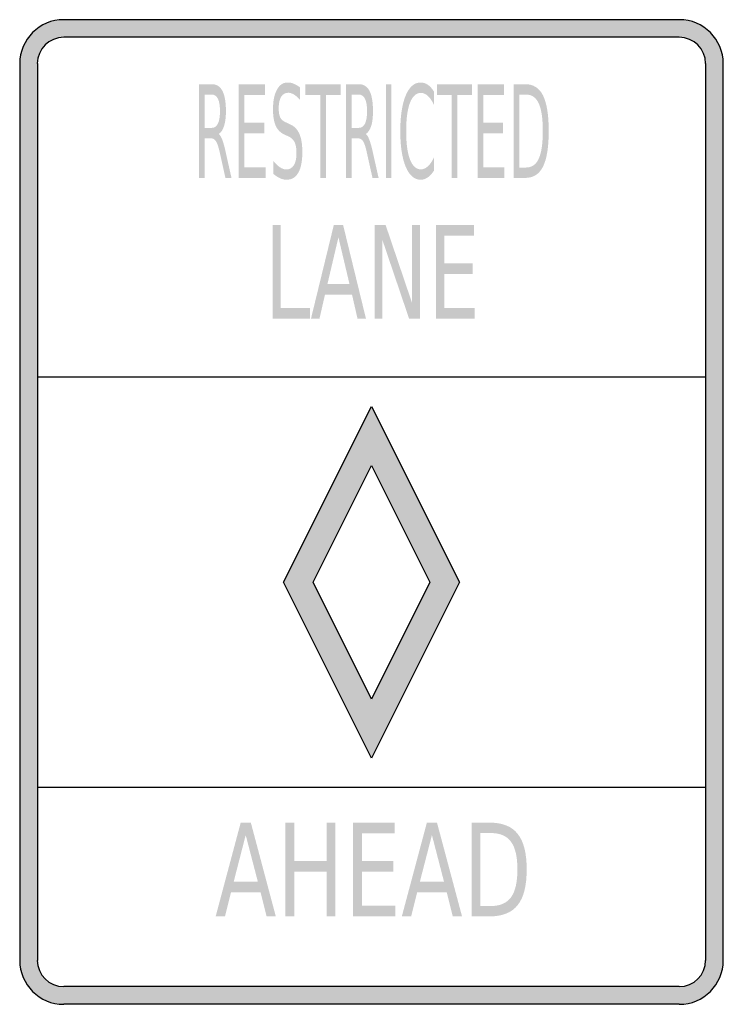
# Model space of a CAD drawing. Header units: inches. Extents: x -0.5 to 0.5, y -0.7 to 0.7.
import ezdxf

# ---------------------------------------------------------------- set-up
doc = ezdxf.new("R2010")
doc.units = ezdxf.units.IN
doc.header["$MEASUREMENT"] = 0

msp = doc.modelspace()

# ---------------------------------------------------------------- hatches: boundary and pattern name
h = msp.add_hatch(color=7)
h.paths.add_polyline_path([(0.4375, -0.7), (-0.4375, -0.7), (-0.4459, -0.6995), (-0.4541, -0.6977), (-0.4618, -0.6951), (-0.469, -0.6914), (-0.4758, -0.6869), (-0.4816, -0.6818), (-0.487, -0.6757), (-0.4914, -0.669), (-0.4951, -0.6617), (-0.4977, -0.654), (-0.4993, -0.6459), (-0.5, -0.6375), (-0.5, 0.6375), (-0.4993, 0.6459), (-0.4977, 0.654), (-0.4951, 0.6617), (-0.4914, 0.669), (-0.487, 0.6757), (-0.4816, 0.6818), (-0.4758, 0.6869), (-0.469, 0.6914), (-0.4618, 0.6951), (-0.4541, 0.6977), (-0.4459, 0.6995), (-0.4375, 0.7), (0.4375, 0.7), (0.4459, 0.6995), (0.4541, 0.6977), (0.4618, 0.6951), (0.469, 0.6914), (0.4758, 0.6869), (0.4816, 0.6818), (0.487, 0.6757), (0.4914, 0.669), (0.4951, 0.6617), (0.4977, 0.654), (0.4993, 0.6459), (0.5, 0.6375), (0.5, -0.6375), (0.4993, -0.6459), (0.4977, -0.654), (0.4951, -0.6617), (0.4914, -0.669), (0.487, -0.6757), (0.4816, -0.6818), (0.4758, -0.6869), (0.469, -0.6914), (0.4618, -0.6951), (0.4541, -0.6977), (0.4459, -0.6995), (0.4375, -0.7)])
h.paths.add_polyline_path([(-0.4751, -0.6375), (-0.4751, 0.6375), (-0.4746, 0.6426), (-0.4737, 0.6475), (-0.472, 0.6522), (-0.4699, 0.6564), (-0.4671, 0.6603), (-0.4641, 0.6641), (-0.4604, 0.6671), (-0.4564, 0.6699), (-0.4522, 0.672), (-0.4475, 0.6736), (-0.4426, 0.6746), (-0.4375, 0.675), (0.4375, 0.675), (0.4426, 0.6746), (0.4475, 0.6736), (0.452, 0.672), (0.4564, 0.6699), (0.4604, 0.6671), (0.4639, 0.6641), (0.4671, 0.6603), (0.4699, 0.6564), (0.472, 0.6522), (0.4737, 0.6475), (0.4746, 0.6426), (0.4751, 0.6375), (0.4751, 0.1916), (0.4751, -0.3918), (0.4751, -0.6375), (0.4746, -0.6426), (0.4737, -0.6475), (0.472, -0.6522), (0.4699, -0.6564), (0.4671, -0.6603), (0.4639, -0.6641), (0.4604, -0.6671), (0.4564, -0.6699), (0.452, -0.672), (0.4475, -0.6736), (0.4426, -0.6746), (0.4375, -0.675), (-0.4375, -0.675), (-0.4426, -0.6746), (-0.4475, -0.6736), (-0.4522, -0.672), (-0.4564, -0.6699), (-0.4604, -0.6671), (-0.4641, -0.6641), (-0.4671, -0.6603), (-0.4699, -0.6564), (-0.472, -0.6522), (-0.4737, -0.6475), (-0.4746, -0.6426), (-0.4751, -0.6375)], flags=0)
h = msp.add_hatch(color=7)
edge = h.paths.add_edge_path()
edge.add_spline(control_points=[(-0.2171, 0.5375), (-0.2153, 0.5362), (-0.2137, 0.5334), (-0.212, 0.5291), (-0.2104, 0.5248), (-0.2088, 0.5189), (-0.2072, 0.5114)], knot_values=[0, 0, 0, 0, 1, 1, 1, 2, 2, 2, 2], degree=3, periodic=0)
edge.add_line((-0.2072, 0.5114), (-0.199, 0.475))
edge.add_line((-0.199, 0.475), (-0.2076, 0.475))
edge.add_line((-0.2076, 0.475), (-0.2152, 0.5092))
edge.add_spline(control_points=[(-0.2152, 0.5092), (-0.2172, 0.5181), (-0.2191, 0.524), (-0.2209, 0.527), (-0.2227, 0.5299), (-0.2252, 0.5313), (-0.2284, 0.5313)], knot_values=[0, 0, 0, 0, 1, 1, 1, 2, 2, 2, 2], degree=3, periodic=0)
edge.add_line((-0.2284, 0.5313), (-0.2371, 0.5313))
edge.add_line((-0.2371, 0.5313), (-0.2371, 0.475))
edge.add_line((-0.2371, 0.475), (-0.2452, 0.475))
edge.add_line((-0.2452, 0.475), (-0.2452, 0.6083))
edge.add_line((-0.2452, 0.6083), (-0.2271, 0.6083))
edge.add_spline(control_points=[(-0.2271, 0.6083), (-0.2203, 0.6083), (-0.2152, 0.6051), (-0.2119, 0.5988), (-0.2086, 0.5924), (-0.2069, 0.5828), (-0.2069, 0.5699), (-0.2069, 0.5615), (-0.2078, 0.5545), (-0.2095, 0.549), (-0.2112, 0.5435), (-0.2138, 0.5396), (-0.2171, 0.5375)], knot_values=[0, 0, 0, 0, 1, 1, 1, 2, 2, 2, 3, 3, 3, 4, 4, 4, 4], degree=3, periodic=0)
edge = h.paths.add_edge_path(flags=0)
edge.add_line((-0.2371, 0.5935), (-0.2371, 0.5462))
edge.add_line((-0.2371, 0.5462), (-0.2271, 0.5462))
edge.add_spline(control_points=[(-0.2271, 0.5462), (-0.2232, 0.5462), (-0.2203, 0.5482), (-0.2183, 0.5522), (-0.2163, 0.5562), (-0.2154, 0.5621), (-0.2154, 0.5699), (-0.2154, 0.5777), (-0.2163, 0.5836), (-0.2183, 0.5875), (-0.2203, 0.5915), (-0.2232, 0.5935), (-0.2271, 0.5935)], knot_values=[0, 0, 0, 0, 1, 1, 1, 2, 2, 2, 3, 3, 3, 4, 4, 4, 4], degree=3, periodic=0)
edge.add_line((-0.2271, 0.5935), (-0.2371, 0.5935))
for points in [[(-0.1887, 0.6083), (-0.1513, 0.6083), (-0.1513, 0.5931), (-0.1807, 0.5931), (-0.1807, 0.5537), (-0.1524, 0.5537), (-0.1524, 0.5385), (-0.1807, 0.5385), (-0.1807, 0.4902), (-0.1505, 0.4902), (-0.1505, 0.475), (-0.1887, 0.475), (-0.1887, 0.6083)], [(-0.0939, 0.6083), (-0.0438, 0.6083), (-0.0438, 0.5931), (-0.0648, 0.5931), (-0.0648, 0.475), (-0.0729, 0.475), (-0.0729, 0.5931), (-0.0939, 0.5931), (-0.0939, 0.6083)], [(0.0204, 0.6083), (0.0284, 0.6083), (0.0284, 0.475), (0.0204, 0.475), (0.0204, 0.6083)], [(0.0929, 0.6083), (0.143, 0.6083), (0.143, 0.5931), (0.122, 0.5931), (0.122, 0.475), (0.114, 0.475), (0.114, 0.5931), (0.0929, 0.5931), (0.0929, 0.6083)], [(0.1507, 0.6083), (0.1882, 0.6083), (0.1882, 0.5931), (0.1588, 0.5931), (0.1588, 0.5537), (0.187, 0.5537), (0.187, 0.5385), (0.1588, 0.5385), (0.1588, 0.4902), (0.1889, 0.4902), (0.1889, 0.475), (0.1507, 0.475), (0.1507, 0.6083)], [(-0.1405, 0.4083), (-0.129, 0.4083), (-0.129, 0.2902), (-0.0875, 0.2902), (-0.0875, 0.275), (-0.1405, 0.275), (-0.1405, 0.4083)], [(0.0044, 0.4083), (0.02, 0.4083), (0.0578, 0.2968), (0.0578, 0.4083), (0.0689, 0.4083), (0.0689, 0.275), (0.0534, 0.275), (0.0156, 0.3865), (0.0156, 0.275), (0.0044, 0.275), (0.0044, 0.4083)], [(0.0918, 0.4083), (0.1456, 0.4083), (0.1456, 0.3931), (0.1034, 0.3931), (0.1034, 0.3537), (0.1439, 0.3537), (0.1439, 0.3385), (0.1034, 0.3385), (0.1034, 0.2902), (0.1467, 0.2902), (0.1467, 0.275), (0.0918, 0.275), (0.0918, 0.4083)], [(-0.1224, -0.4417), (-0.1098, -0.4417), (-0.1098, -0.4963), (-0.0639, -0.4963), (-0.0639, -0.4417), (-0.0513, -0.4417), (-0.0513, -0.575), (-0.0639, -0.575), (-0.0639, -0.5115), (-0.1098, -0.5115), (-0.1098, -0.575), (-0.1224, -0.575), (-0.1224, -0.4417)], [(-0.0262, -0.4417), (0.0328, -0.4417), (0.0328, -0.4569), (-0.0135, -0.4569), (-0.0135, -0.4963), (0.0309, -0.4963), (0.0309, -0.5115), (-0.0135, -0.5115), (-0.0135, -0.5598), (0.034, -0.5598), (0.034, -0.575), (-0.0262, -0.575), (-0.0262, -0.4417)]]:
    msp.add_hatch(color=7).paths.add_polyline_path(points)
h = msp.add_hatch(color=7)
edge = h.paths.add_edge_path()
edge.add_line((-0.1018, 0.6039), (-0.1018, 0.5863))
edge.add_spline(control_points=[(-0.1018, 0.5863), (-0.1049, 0.5896), (-0.1077, 0.5921), (-0.1104, 0.5937), (-0.1132, 0.5953), (-0.1158, 0.5961), (-0.1183, 0.5961), (-0.1226, 0.5961), (-0.126, 0.5942), (-0.1284, 0.5904), (-0.1307, 0.5866), (-0.1319, 0.5811), (-0.1319, 0.5741), (-0.1319, 0.5682), (-0.1311, 0.5638), (-0.1296, 0.5608), (-0.128, 0.5577), (-0.125, 0.5553), (-0.1206, 0.5535)], knot_values=[0, 0, 0, 0, 1, 1, 1, 2, 2, 2, 3, 3, 3, 4, 4, 4, 5, 5, 5, 6, 6, 6, 6], degree=3, periodic=0)
edge.add_line((-0.1206, 0.5535), (-0.1158, 0.5512))
edge.add_spline(control_points=[(-0.1158, 0.5512), (-0.1098, 0.5487), (-0.1054, 0.5442), (-0.1025, 0.5377), (-0.0997, 0.5313), (-0.0983, 0.5226), (-0.0983, 0.5118), (-0.0983, 0.4989), (-0.1002, 0.4891), (-0.104, 0.4824), (-0.1079, 0.4757), (-0.1135, 0.4724), (-0.1209, 0.4724), (-0.1238, 0.4724), (-0.1268, 0.4731), (-0.1299, 0.4745), (-0.1331, 0.476), (-0.1364, 0.4781), (-0.1397, 0.4809)], knot_values=[0, 0, 0, 0, 1, 1, 1, 2, 2, 2, 3, 3, 3, 4, 4, 4, 5, 5, 5, 6, 6, 6, 6], degree=3, periodic=0)
edge.add_line((-0.1397, 0.4809), (-0.1397, 0.4994))
edge.add_spline(control_points=[(-0.1397, 0.4994), (-0.1365, 0.4953), (-0.1333, 0.4922), (-0.1302, 0.4902), (-0.127, 0.4881), (-0.124, 0.487), (-0.1209, 0.487), (-0.1164, 0.487), (-0.1129, 0.4891), (-0.1104, 0.4931), (-0.1079, 0.4972), (-0.1066, 0.5029), (-0.1066, 0.5104), (-0.1066, 0.517), (-0.1075, 0.5221), (-0.1093, 0.5258), (-0.1111, 0.5295), (-0.114, 0.5323), (-0.1181, 0.5341)], knot_values=[0, 0, 0, 0, 1, 1, 1, 2, 2, 2, 3, 3, 3, 4, 4, 4, 5, 5, 5, 6, 6, 6, 6], degree=3, periodic=0)
edge.add_line((-0.1181, 0.5341), (-0.123, 0.5362))
edge.add_spline(control_points=[(-0.123, 0.5362), (-0.129, 0.5389), (-0.1333, 0.5431), (-0.136, 0.5488), (-0.1386, 0.5545), (-0.14, 0.5625), (-0.14, 0.5727), (-0.14, 0.5845), (-0.1381, 0.5938), (-0.1344, 0.6005), (-0.1307, 0.6073), (-0.1257, 0.6107), (-0.1192, 0.6107), (-0.1164, 0.6107), (-0.1135, 0.6102), (-0.1107, 0.609), (-0.1078, 0.6079), (-0.1048, 0.6062), (-0.1018, 0.6039)], knot_values=[0, 0, 0, 0, 1, 1, 1, 2, 2, 2, 3, 3, 3, 4, 4, 4, 5, 5, 5, 6, 6, 6, 6], degree=3, periodic=0)
h = msp.add_hatch(color=7)
edge = h.paths.add_edge_path()
edge.add_spline(control_points=[(-0.008, 0.5375), (-0.0063, 0.5362), (-0.0046, 0.5334), (-0.003, 0.5291), (-0.0014, 0.5248), (0.0003, 0.5189), (0.0019, 0.5114)], knot_values=[0, 0, 0, 0, 1, 1, 1, 2, 2, 2, 2], degree=3, periodic=0)
edge.add_line((0.0019, 0.5114), (0.0101, 0.475))
edge.add_line((0.0101, 0.475), (0.0014, 0.475))
edge.add_line((0.0014, 0.475), (-0.0062, 0.5092))
edge.add_spline(control_points=[(-0.0062, 0.5092), (-0.0081, 0.5181), (-0.01, 0.524), (-0.0118, 0.527), (-0.0137, 0.5299), (-0.0162, 0.5313), (-0.0193, 0.5313)], knot_values=[0, 0, 0, 0, 1, 1, 1, 2, 2, 2, 2], degree=3, periodic=0)
edge.add_line((-0.0193, 0.5313), (-0.0281, 0.5313))
edge.add_line((-0.0281, 0.5313), (-0.0281, 0.475))
edge.add_line((-0.0281, 0.475), (-0.0361, 0.475))
edge.add_line((-0.0361, 0.475), (-0.0361, 0.6083))
edge.add_line((-0.0361, 0.6083), (-0.018, 0.6083))
edge.add_spline(control_points=[(-0.018, 0.6083), (-0.0112, 0.6083), (-0.0062, 0.6051), (-0.0028, 0.5988), (0.0005, 0.5924), (0.0021, 0.5828), (0.0021, 0.5699), (0.0021, 0.5615), (0.0013, 0.5545), (-0.0004, 0.549), (-0.0022, 0.5435), (-0.0047, 0.5396), (-0.008, 0.5375)], knot_values=[0, 0, 0, 0, 1, 1, 1, 2, 2, 2, 3, 3, 3, 4, 4, 4, 4], degree=3, periodic=0)
edge = h.paths.add_edge_path(flags=0)
edge.add_line((-0.0281, 0.5935), (-0.0281, 0.5462))
edge.add_line((-0.0281, 0.5462), (-0.018, 0.5462))
edge.add_spline(control_points=[(-0.018, 0.5462), (-0.0141, 0.5462), (-0.0112, 0.5482), (-0.0092, 0.5522), (-0.0073, 0.5562), (-0.0063, 0.5621), (-0.0063, 0.5699), (-0.0063, 0.5777), (-0.0073, 0.5836), (-0.0092, 0.5875), (-0.0112, 0.5915), (-0.0141, 0.5935), (-0.018, 0.5935)], knot_values=[0, 0, 0, 0, 1, 1, 1, 2, 2, 2, 3, 3, 3, 4, 4, 4, 4], degree=3, periodic=0)
edge.add_line((-0.018, 0.5935), (-0.0281, 0.5935))
h = msp.add_hatch(color=7)
edge = h.paths.add_edge_path()
edge.add_line((0.0887, 0.598), (0.0887, 0.579))
edge.add_spline(control_points=[(0.0887, 0.579), (0.086, 0.5847), (0.0831, 0.5889), (0.08, 0.5917), (0.077, 0.5945), (0.0737, 0.5959), (0.0703, 0.5959), (0.0635, 0.5959), (0.0583, 0.5912), (0.0547, 0.5819), (0.0511, 0.5726), (0.0493, 0.5591), (0.0493, 0.5415), (0.0493, 0.5239), (0.0511, 0.5105), (0.0547, 0.5012), (0.0583, 0.4919), (0.0635, 0.4872), (0.0703, 0.4872), (0.0737, 0.4872), (0.077, 0.4886), (0.08, 0.4914), (0.0831, 0.4942), (0.086, 0.4984), (0.0887, 0.5041)], knot_values=[0, 0, 0, 0, 1, 1, 1, 2, 2, 2, 3, 3, 3, 4, 4, 4, 5, 5, 5, 6, 6, 6, 7, 7, 7, 8, 8, 8, 8], degree=3, periodic=0)
edge.add_line((0.0887, 0.5041), (0.0887, 0.4852))
edge.add_spline(control_points=[(0.0887, 0.4852), (0.0859, 0.481), (0.0829, 0.4777), (0.0798, 0.4756), (0.0766, 0.4735), (0.0733, 0.4724), (0.0699, 0.4724), (0.0609, 0.4724), (0.0538, 0.4786), (0.0486, 0.4909), (0.0435, 0.5033), (0.0409, 0.5201), (0.0409, 0.5415), (0.0409, 0.5629), (0.0435, 0.5798), (0.0486, 0.5922), (0.0538, 0.6045), (0.0609, 0.6107), (0.0699, 0.6107), (0.0734, 0.6107), (0.0767, 0.6097), (0.0799, 0.6076), (0.083, 0.6054), (0.086, 0.6023), (0.0887, 0.598)], knot_values=[0, 0, 0, 0, 1, 1, 1, 2, 2, 2, 3, 3, 3, 4, 4, 4, 5, 5, 5, 6, 6, 6, 7, 7, 7, 8, 8, 8, 8], degree=3, periodic=0)
h = msp.add_hatch(color=7)
edge = h.paths.add_edge_path()
edge.add_line((0.2021, 0.6083), (0.2185, 0.6083))
edge.add_spline(control_points=[(0.2185, 0.6083), (0.23, 0.6083), (0.2385, 0.6029), (0.2438, 0.5922), (0.2492, 0.5814), (0.2519, 0.5646), (0.2519, 0.5418), (0.2519, 0.5188), (0.2492, 0.5019), (0.2438, 0.4911), (0.2384, 0.4804), (0.23, 0.475), (0.2185, 0.475)], knot_values=[0, 0, 0, 0, 1, 1, 1, 2, 2, 2, 3, 3, 3, 4, 4, 4, 4], degree=3, periodic=0)
edge.add_line((0.2185, 0.475), (0.2021, 0.475))
edge.add_line((0.2021, 0.475), (0.2021, 0.6083))
edge = h.paths.add_edge_path(flags=0)
edge.add_line((0.2101, 0.5935), (0.2101, 0.4898))
edge.add_line((0.2101, 0.4898), (0.2198, 0.4898))
edge.add_spline(control_points=[(0.2198, 0.4898), (0.2279, 0.4898), (0.2339, 0.494), (0.2377, 0.5023), (0.2415, 0.5106), (0.2435, 0.5238), (0.2435, 0.5418), (0.2435, 0.5596), (0.2415, 0.5727), (0.2377, 0.581), (0.2339, 0.5893), (0.2279, 0.5935), (0.2198, 0.5935)], knot_values=[0, 0, 0, 0, 1, 1, 1, 2, 2, 2, 3, 3, 3, 4, 4, 4, 4], degree=3, periodic=0)
edge.add_line((0.2198, 0.5935), (0.2101, 0.5935))
h = msp.add_hatch(color=7)
h.paths.add_polyline_path([(-0.0535, 0.4083), (-0.0404, 0.4083), (-0.0079, 0.275), (-0.0199, 0.275), (-0.0277, 0.3092), (-0.0661, 0.3092), (-0.0739, 0.275), (-0.086, 0.275), (-0.0535, 0.4083)])
h.paths.add_polyline_path([(-0.047, 0.3905), (-0.0626, 0.3242), (-0.0313, 0.3242), (-0.047, 0.3905)], flags=0)
h = msp.add_hatch(color=7)
h.paths.add_polyline_path([(0, -0.35), (-0.1251, -0.1001), (0, 0.15), (0.1251, -0.1001), (0, -0.35)])
h.paths.add_polyline_path([(-0.0831, -0.1001), (0, -0.2662), (0.0831, -0.1001), (0, 0.066), (-0.0831, -0.1001)], flags=0)
h = msp.add_hatch(color=7)
h.paths.add_polyline_path([(-0.1859, -0.4417), (-0.1715, -0.4417), (-0.136, -0.575), (-0.1491, -0.575), (-0.1576, -0.5408), (-0.1997, -0.5408), (-0.2082, -0.575), (-0.2215, -0.575), (-0.1859, -0.4417)])
h.paths.add_polyline_path([(-0.1788, -0.4594), (-0.1959, -0.5258), (-0.1615, -0.5258), (-0.1788, -0.4594)], flags=0)
h = msp.add_hatch(color=7)
h.paths.add_polyline_path([(0.0787, -0.4417), (0.0931, -0.4417), (0.1287, -0.575), (0.1155, -0.575), (0.107, -0.5408), (0.0649, -0.5408), (0.0564, -0.575), (0.0431, -0.575), (0.0787, -0.4417)])
h.paths.add_polyline_path([(0.0859, -0.4594), (0.0687, -0.5258), (0.1031, -0.5258), (0.0859, -0.4594)], flags=0)
h = msp.add_hatch(color=7)
edge = h.paths.add_edge_path()
edge.add_line((0.1422, -0.4417), (0.1681, -0.4417))
edge.add_spline(control_points=[(0.1681, -0.4417), (0.1862, -0.4417), (0.1995, -0.447), (0.2079, -0.4578), (0.2164, -0.4685), (0.2206, -0.4853), (0.2206, -0.5082), (0.2206, -0.5312), (0.2164, -0.5481), (0.2079, -0.5588), (0.1994, -0.5696), (0.1861, -0.575), (0.1681, -0.575)], knot_values=[0, 0, 0, 0, 1, 1, 1, 2, 2, 2, 3, 3, 3, 4, 4, 4, 4], degree=3, periodic=0)
edge.add_line((0.1681, -0.575), (0.1422, -0.575))
edge.add_line((0.1422, -0.575), (0.1422, -0.4417))
edge = h.paths.add_edge_path(flags=0)
edge.add_line((0.1548, -0.4565), (0.1548, -0.5602))
edge.add_line((0.1548, -0.5602), (0.1701, -0.5602))
edge.add_spline(control_points=[(0.1701, -0.5602), (0.1829, -0.5602), (0.1924, -0.556), (0.1984, -0.5477), (0.2044, -0.5393), (0.2074, -0.5262), (0.2074, -0.5082), (0.2074, -0.4903), (0.2044, -0.4773), (0.1984, -0.469), (0.1924, -0.4607), (0.1829, -0.4565), (0.1701, -0.4565)], knot_values=[0, 0, 0, 0, 1, 1, 1, 2, 2, 2, 3, 3, 3, 4, 4, 4, 4], degree=3, periodic=0)
edge.add_line((0.1701, -0.4565), (0.1548, -0.4565))

# ---------------------------------------------------------------- linework, layer by layer
at = {"color": 7}
for p, q in [((0.4375, 0.7), (-0.4375, 0.7)), ((0.4375, 0.675), (-0.4375, 0.675)), ((-0.5, 0.6375), (-0.5, -0.6375)), ((-0.4749, 0.6375), (-0.4749, -0.6375)), ((0.475, -0.6375), (0.475, 0.6375)), ((0.5, -0.6375), (0.5, 0.6375)), ((0.475, 0.1917), (-0.4749, 0.1917)), ((-0.125, -0.1), (0, 0.15)), ((0, 0.15), (0.125, -0.1)), ((-0.0831, -0.1), (0, 0.0661)), ((0, 0.0661), (0.0831, -0.1)), ((0, -0.35), (-0.125, -0.1)), ((0, -0.2661), (-0.0831, -0.1)), ((0.125, -0.1), (0, -0.35)), ((0.0831, -0.1), (0, -0.2661)), ((0.475, -0.3917), (-0.4749, -0.3917)), ((0.4375, -0.6749), (-0.4375, -0.6749)), ((0.4375, -0.7), (-0.4375, -0.7))]:
    msp.add_line(p, q, dxfattribs=at)
for points in [[(-0.4375, 0.7), (-0.472, 0.7), (-0.5, 0.672), (-0.5, 0.6375)], [(0.5, 0.6375), (0.5, 0.672), (0.472, 0.7), (0.4375, 0.7)], [(-0.4375, 0.675), (-0.4582, 0.675), (-0.475, 0.6582), (-0.475, 0.6375)], [(0.4749, 0.6375), (0.4749, 0.6582), (0.4582, 0.675), (0.4375, 0.675)], [(-0.5, -0.6375), (-0.5, -0.672), (-0.472, -0.7), (-0.4375, -0.7)], [(-0.475, -0.6375), (-0.475, -0.6582), (-0.4582, -0.6749), (-0.4375, -0.6749)], [(0.4375, -0.7), (0.472, -0.7), (0.5, -0.672), (0.5, -0.6375)], [(0.4375, -0.6749), (0.4582, -0.6749), (0.4749, -0.6582), (0.4749, -0.6375)]]:
    msp.add_open_spline(points, degree=3, dxfattribs=at)

doc.saveas('drawing.dxf')
